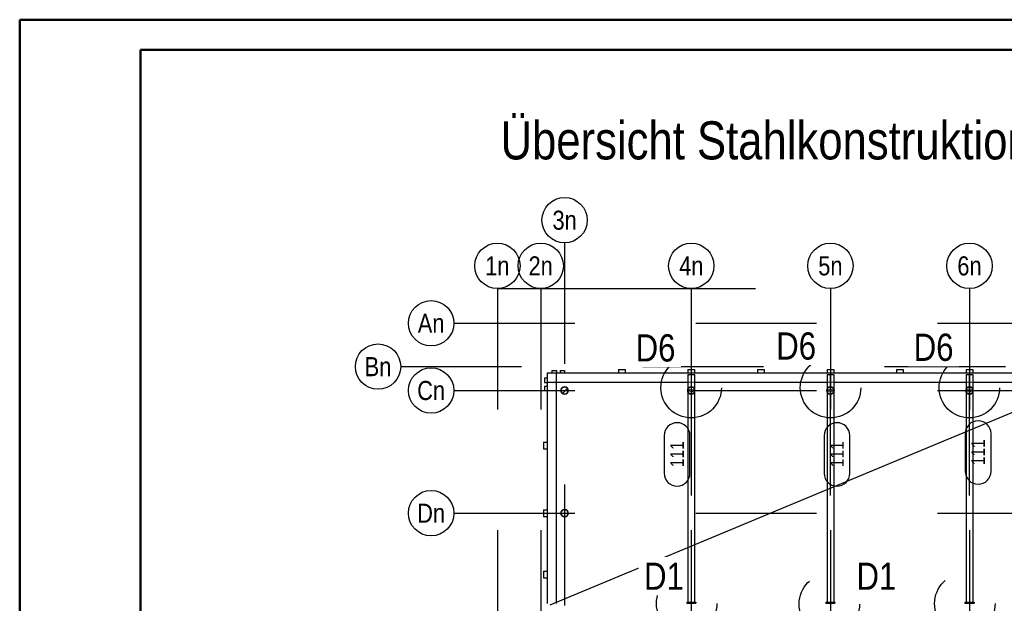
# Model space of a CAD drawing. Header units: millimetres. Extents: x 0 to 6.08, y 0 to 5.27.
# Tile 28 of 54: x 0 to 0.81, y 3.72 to 4.21. Entities that reach past the tile are written whole.
import ezdxf
from ezdxf.enums import TextEntityAlignment as Align

# ---------------------------------------------------------------- set-up
doc = ezdxf.new("R2010")
doc.units = ezdxf.units.MM
doc.linetypes.add('DASHDOTX2', pattern=[2, 1, -0.5, 0, -0.5])
doc.linetypes.add('HIDDEN', pattern=[0.375, 0.25, -0.125])
doc.layers.add('Ansichtskanten', color=7, linetype='Continuous', lineweight=20)
doc.styles.add('Arial Narrow', font='ARIALN.TTF')
pattern_1 = [(45, (0, 0), (-0.01767767, 0.01767767), [0.0125, -0.005]), (45, (-0.00884, 0.00884), (-0.01767767, 0.01767767), [])]

msp = doc.modelspace()

# ---------------------------------------------------------------- hatches: boundary and pattern name
at = {"lineweight": 13}
h = msp.add_hatch(dxfattribs=at)
h.set_pattern_fill('bB', color=6, scale=0.01, angle=45, style=0, pattern_type=2)
h.set_pattern_definition(pattern_1)
h.paths.add_polyline_path([(0.453578, 3.898227), (0.453577, 3.898304), (0.453574, 3.898381), (0.453569, 3.898458), (0.453562, 3.898535), (0.453553, 3.898612), (0.453542, 3.898689), (0.453529, 3.898765), (0.453514, 3.898841), (0.453497, 3.898916), (0.453479, 3.898991), (0.453458, 3.899065), (0.453435, 3.899139), (0.453411, 3.899212), (0.453385, 3.899285), (0.453356, 3.899357), (0.453326, 3.899428), (0.453295, 3.899499), (0.453261, 3.899568), (0.453226, 3.899637), (0.453188, 3.899705), (0.453149, 3.899771), (0.453109, 3.899837), (0.453067, 3.899902), (0.453023, 3.899965), (0.452977, 3.900028), (0.45293, 3.900089), (0.452881, 3.900149), (0.452831, 3.900207), (0.452779, 3.900265), (0.452726, 3.900321), (0.452671, 3.900375), (0.452615, 3.900429), (0.452558, 3.90048), (0.452499, 3.900531), (0.452439, 3.900579), (0.452378, 3.900626), (0.452316, 3.900672), (0.452252, 3.900716), (0.452188, 3.900758), (0.452122, 3.900799), (0.452055, 3.900838), (0.451987, 3.900875), (0.451919, 3.90091), (0.451849, 3.900944), (0.451779, 3.900976), (0.451708, 3.901006), (0.451636, 3.901034), (0.451563, 3.90106), (0.45149, 3.901085), (0.451416, 3.901107), (0.451342, 3.901128), (0.451267, 3.901147), (0.451191, 3.901163), (0.451115, 3.901178), (0.451039, 3.901191), (0.450963, 3.901202), (0.450886, 3.901211), (0.450809, 3.901218), (0.450732, 3.901223), (0.450655, 3.901226), (0.450578, 3.901227), (0.4505, 3.901226), (0.450423, 3.901223), (0.450346, 3.901218), (0.450269, 3.901211), (0.450192, 3.901202), (0.450116, 3.901191), (0.45004, 3.901178), (0.449964, 3.901163), (0.449888, 3.901147), (0.449814, 3.901128), (0.449739, 3.901107), (0.449665, 3.901085), (0.449592, 3.90106), (0.449519, 3.901034), (0.449447, 3.901006), (0.449376, 3.900976), (0.449306, 3.900944), (0.449236, 3.90091), (0.449168, 3.900875), (0.4491, 3.900838), (0.449033, 3.900799), (0.448967, 3.900758), (0.448903, 3.900716), (0.448839, 3.900672), (0.448777, 3.900626), (0.448716, 3.900579), (0.448656, 3.900531), (0.448597, 3.90048), (0.44854, 3.900429), (0.448484, 3.900375), (0.448429, 3.900321), (0.448376, 3.900265), (0.448324, 3.900207), (0.448274, 3.900149), (0.448225, 3.900089), (0.448178, 3.900028), (0.448132, 3.899965), (0.448088, 3.899902), (0.448046, 3.899837), (0.448006, 3.899771), (0.447967, 3.899705), (0.447929, 3.899637), (0.447894, 3.899568), (0.44786, 3.899499), (0.447829, 3.899428), (0.447799, 3.899357), (0.44777, 3.899285), (0.447744, 3.899212), (0.44772, 3.899139), (0.447697, 3.899065), (0.447676, 3.898991), (0.447658, 3.898916), (0.447641, 3.898841), (0.447626, 3.898765), (0.447613, 3.898689), (0.447602, 3.898612), (0.447593, 3.898535), (0.447586, 3.898458), (0.447581, 3.898381), (0.447579, 3.898304), (0.447578, 3.898227), (0.447579, 3.89815), (0.447581, 3.898072), (0.447586, 3.897995), (0.447593, 3.897918), (0.447602, 3.897842), (0.447613, 3.897765), (0.447626, 3.897689), (0.447641, 3.897613), (0.447658, 3.897538), (0.447676, 3.897463), (0.447697, 3.897388), (0.44772, 3.897315), (0.447744, 3.897241), (0.44777, 3.897169), (0.447799, 3.897097), (0.447829, 3.897026), (0.44786, 3.896955), (0.447894, 3.896886), (0.447929, 3.896817), (0.447967, 3.896749), (0.448006, 3.896682), (0.448046, 3.896617), (0.448088, 3.896552), (0.448132, 3.896489), (0.448178, 3.896426), (0.448225, 3.896365), (0.448274, 3.896305), (0.448324, 3.896246), (0.448376, 3.896189), (0.448429, 3.896133), (0.448484, 3.896078), (0.44854, 3.896025), (0.448597, 3.895973), (0.448656, 3.895923), (0.448716, 3.895875), (0.448777, 3.895827), (0.448839, 3.895782), (0.448903, 3.895738), (0.448967, 3.895696), (0.449033, 3.895655), (0.4491, 3.895616), (0.449168, 3.895579), (0.449236, 3.895543), (0.449306, 3.89551), (0.449376, 3.895478), (0.449447, 3.895448), (0.449519, 3.89542), (0.449592, 3.895393), (0.449665, 3.895369), (0.449739, 3.895346), (0.449814, 3.895326), (0.449888, 3.895307), (0.449964, 3.89529), (0.45004, 3.895275), (0.450116, 3.895263), (0.450192, 3.895252), (0.450269, 3.895243), (0.450346, 3.895236), (0.450423, 3.895231), (0.4505, 3.895228), (0.450578, 3.895227), (0.450655, 3.895228), (0.450732, 3.895231), (0.450809, 3.895236), (0.450886, 3.895243), (0.450963, 3.895252), (0.451039, 3.895263), (0.451115, 3.895275), (0.451191, 3.89529), (0.451267, 3.895307), (0.451342, 3.895326), (0.451416, 3.895346), (0.45149, 3.895369), (0.451563, 3.895393), (0.451636, 3.89542), (0.451708, 3.895448), (0.451779, 3.895478), (0.451849, 3.89551), (0.451919, 3.895543), (0.451987, 3.895579), (0.452055, 3.895616), (0.452122, 3.895655), (0.452188, 3.895696), (0.452252, 3.895738), (0.452316, 3.895782), (0.452378, 3.895827), (0.452439, 3.895875), (0.452499, 3.895923), (0.452558, 3.895973), (0.452615, 3.896025), (0.452671, 3.896078), (0.452726, 3.896133), (0.452779, 3.896189), (0.452831, 3.896246), (0.452881, 3.896305), (0.45293, 3.896365), (0.452977, 3.896426), (0.453023, 3.896489), (0.453067, 3.896552), (0.453109, 3.896617), (0.453149, 3.896682), (0.453188, 3.896749), (0.453226, 3.896817), (0.453261, 3.896886), (0.453295, 3.896955), (0.453326, 3.897026), (0.453356, 3.897097), (0.453385, 3.897169), (0.453411, 3.897241), (0.453435, 3.897315), (0.453458, 3.897388), (0.453479, 3.897463), (0.453497, 3.897538), (0.453514, 3.897613), (0.453529, 3.897689), (0.453542, 3.897765), (0.453553, 3.897842), (0.453562, 3.897918), (0.453569, 3.897995), (0.453574, 3.898072), (0.453577, 3.89815)])
h = msp.add_hatch(dxfattribs=at)
h.set_pattern_fill('bB', color=6, scale=0.01, angle=45, style=0, pattern_type=2)
h.set_pattern_definition(pattern_1)
h.paths.add_polyline_path([(0.558329, 3.898227), (0.558328, 3.898304), (0.558325, 3.898381), (0.55832, 3.898458), (0.558313, 3.898535), (0.558304, 3.898612), (0.558293, 3.898689), (0.55828, 3.898765), (0.558265, 3.898841), (0.558248, 3.898916), (0.55823, 3.898991), (0.558209, 3.899065), (0.558187, 3.899139), (0.558162, 3.899212), (0.558136, 3.899285), (0.558108, 3.899357), (0.558078, 3.899428), (0.558046, 3.899499), (0.558012, 3.899568), (0.557977, 3.899637), (0.557939, 3.899705), (0.557901, 3.899771), (0.55786, 3.899837), (0.557818, 3.899902), (0.557774, 3.899965), (0.557728, 3.900028), (0.557681, 3.900089), (0.557632, 3.900149), (0.557582, 3.900207), (0.55753, 3.900265), (0.557477, 3.900321), (0.557422, 3.900375), (0.557366, 3.900429), (0.557309, 3.90048), (0.55725, 3.900531), (0.55719, 3.900579), (0.557129, 3.900626), (0.557067, 3.900672), (0.557003, 3.900716), (0.556939, 3.900758), (0.556873, 3.900799), (0.556806, 3.900838), (0.556739, 3.900875), (0.55667, 3.90091), (0.5566, 3.900944), (0.55653, 3.900976), (0.556459, 3.901006), (0.556387, 3.901034), (0.556314, 3.90106), (0.556241, 3.901085), (0.556167, 3.901107), (0.556093, 3.901128), (0.556018, 3.901147), (0.555942, 3.901163), (0.555866, 3.901178), (0.55579, 3.901191), (0.555714, 3.901202), (0.555637, 3.901211), (0.55556, 3.901218), (0.555483, 3.901223), (0.555406, 3.901226), (0.555329, 3.901227), (0.555251, 3.901226), (0.555174, 3.901223), (0.555097, 3.901218), (0.55502, 3.901211), (0.554943, 3.901202), (0.554867, 3.901191), (0.554791, 3.901178), (0.554715, 3.901163), (0.55464, 3.901147), (0.554565, 3.901128), (0.55449, 3.901107), (0.554416, 3.901085), (0.554343, 3.90106), (0.55427, 3.901034), (0.554198, 3.901006), (0.554127, 3.900976), (0.554057, 3.900944), (0.553987, 3.90091), (0.553919, 3.900875), (0.553851, 3.900838), (0.553784, 3.900799), (0.553719, 3.900758), (0.553654, 3.900716), (0.55359, 3.900672), (0.553528, 3.900626), (0.553467, 3.900579), (0.553407, 3.900531), (0.553348, 3.90048), (0.553291, 3.900429), (0.553235, 3.900375), (0.55318, 3.900321), (0.553127, 3.900265), (0.553075, 3.900207), (0.553025, 3.900149), (0.552976, 3.900089), (0.552929, 3.900028), (0.552884, 3.899965), (0.55284, 3.899902), (0.552797, 3.899837), (0.552757, 3.899771), (0.552718, 3.899705), (0.552681, 3.899637), (0.552645, 3.899568), (0.552611, 3.899499), (0.55258, 3.899428), (0.55255, 3.899357), (0.552521, 3.899285), (0.552495, 3.899212), (0.552471, 3.899139), (0.552448, 3.899065), (0.552428, 3.898991), (0.552409, 3.898916), (0.552392, 3.898841), (0.552377, 3.898765), (0.552364, 3.898689), (0.552353, 3.898612), (0.552344, 3.898535), (0.552338, 3.898458), (0.552333, 3.898381), (0.55233, 3.898304), (0.552329, 3.898227), (0.55233, 3.89815), (0.552333, 3.898072), (0.552338, 3.897995), (0.552344, 3.897918), (0.552353, 3.897842), (0.552364, 3.897765), (0.552377, 3.897689), (0.552392, 3.897613), (0.552409, 3.897538), (0.552428, 3.897463), (0.552448, 3.897388), (0.552471, 3.897315), (0.552495, 3.897241), (0.552521, 3.897169), (0.55255, 3.897097), (0.55258, 3.897026), (0.552611, 3.896955), (0.552645, 3.896886), (0.552681, 3.896817), (0.552718, 3.896749), (0.552757, 3.896682), (0.552797, 3.896617), (0.55284, 3.896552), (0.552884, 3.896489), (0.552929, 3.896426), (0.552976, 3.896365), (0.553025, 3.896305), (0.553075, 3.896246), (0.553127, 3.896189), (0.55318, 3.896133), (0.553235, 3.896078), (0.553291, 3.896025), (0.553348, 3.895973), (0.553407, 3.895923), (0.553467, 3.895875), (0.553528, 3.895827), (0.55359, 3.895782), (0.553654, 3.895738), (0.553719, 3.895696), (0.553784, 3.895655), (0.553851, 3.895616), (0.553919, 3.895579), (0.553987, 3.895543), (0.554057, 3.89551), (0.554127, 3.895478), (0.554198, 3.895448), (0.55427, 3.89542), (0.554343, 3.895393), (0.554416, 3.895369), (0.55449, 3.895346), (0.554565, 3.895326), (0.55464, 3.895307), (0.554715, 3.89529), (0.554791, 3.895275), (0.554867, 3.895263), (0.554943, 3.895252), (0.55502, 3.895243), (0.555097, 3.895236), (0.555174, 3.895231), (0.555251, 3.895228), (0.555329, 3.895227), (0.555406, 3.895228), (0.555483, 3.895231), (0.55556, 3.895236), (0.555637, 3.895243), (0.555714, 3.895252), (0.55579, 3.895263), (0.555866, 3.895275), (0.555942, 3.89529), (0.556018, 3.895307), (0.556093, 3.895326), (0.556167, 3.895346), (0.556241, 3.895369), (0.556314, 3.895393), (0.556387, 3.89542), (0.556459, 3.895448), (0.55653, 3.895478), (0.5566, 3.89551), (0.55667, 3.895543), (0.556739, 3.895579), (0.556806, 3.895616), (0.556873, 3.895655), (0.556939, 3.895696), (0.557003, 3.895738), (0.557067, 3.895782), (0.557129, 3.895827), (0.55719, 3.895875), (0.55725, 3.895923), (0.557309, 3.895973), (0.557366, 3.896025), (0.557422, 3.896078), (0.557477, 3.896133), (0.55753, 3.896189), (0.557582, 3.896246), (0.557632, 3.896305), (0.557681, 3.896365), (0.557728, 3.896426), (0.557774, 3.896489), (0.557818, 3.896552), (0.55786, 3.896617), (0.557901, 3.896682), (0.557939, 3.896749), (0.557977, 3.896817), (0.558012, 3.896886), (0.558046, 3.896955), (0.558078, 3.897026), (0.558108, 3.897097), (0.558136, 3.897169), (0.558162, 3.897241), (0.558187, 3.897315), (0.558209, 3.897388), (0.55823, 3.897463), (0.558248, 3.897538), (0.558265, 3.897613), (0.55828, 3.897689), (0.558293, 3.897765), (0.558304, 3.897842), (0.558313, 3.897918), (0.55832, 3.897995), (0.558325, 3.898072), (0.558328, 3.89815)])
h = msp.add_hatch(dxfattribs=at)
h.set_pattern_fill('bB', color=6, scale=0.01, angle=45, style=0, pattern_type=2)
h.set_pattern_definition(pattern_1)
h.paths.add_polyline_path([(0.673328, 3.898227), (0.673327, 3.898304), (0.673324, 3.898381), (0.673319, 3.898458), (0.673312, 3.898535), (0.673303, 3.898612), (0.673292, 3.898689), (0.673279, 3.898765), (0.673264, 3.898841), (0.673248, 3.898916), (0.673229, 3.898991), (0.673208, 3.899065), (0.673186, 3.899139), (0.673161, 3.899212), (0.673135, 3.899285), (0.673107, 3.899357), (0.673077, 3.899428), (0.673045, 3.899499), (0.673011, 3.899568), (0.672976, 3.899637), (0.672939, 3.899705), (0.6729, 3.899771), (0.672859, 3.899837), (0.672817, 3.899902), (0.672773, 3.899965), (0.672727, 3.900028), (0.67268, 3.900089), (0.672631, 3.900149), (0.672581, 3.900207), (0.67253, 3.900265), (0.672476, 3.900321), (0.672422, 3.900375), (0.672366, 3.900429), (0.672308, 3.90048), (0.67225, 3.900531), (0.67219, 3.900579), (0.672128, 3.900626), (0.672066, 3.900672), (0.672003, 3.900716), (0.671938, 3.900758), (0.671872, 3.900799), (0.671805, 3.900838), (0.671738, 3.900875), (0.671669, 3.90091), (0.6716, 3.900944), (0.671529, 3.900976), (0.671458, 3.901006), (0.671386, 3.901034), (0.671313, 3.90106), (0.67124, 3.901085), (0.671166, 3.901107), (0.671092, 3.901128), (0.671017, 3.901147), (0.670942, 3.901163), (0.670866, 3.901178), (0.67079, 3.901191), (0.670713, 3.901202), (0.670636, 3.901211), (0.670559, 3.901218), (0.670482, 3.901223), (0.670405, 3.901226), (0.670328, 3.901227), (0.670251, 3.901226), (0.670173, 3.901223), (0.670096, 3.901218), (0.670019, 3.901211), (0.669943, 3.901202), (0.669866, 3.901191), (0.66979, 3.901178), (0.669714, 3.901163), (0.669639, 3.901147), (0.669564, 3.901128), (0.669489, 3.901107), (0.669416, 3.901085), (0.669342, 3.90106), (0.66927, 3.901034), (0.669198, 3.901006), (0.669126, 3.900976), (0.669056, 3.900944), (0.668987, 3.90091), (0.668918, 3.900875), (0.66885, 3.900838), (0.668783, 3.900799), (0.668718, 3.900758), (0.668653, 3.900716), (0.66859, 3.900672), (0.668527, 3.900626), (0.668466, 3.900579), (0.668406, 3.900531), (0.668347, 3.90048), (0.66829, 3.900429), (0.668234, 3.900375), (0.668179, 3.900321), (0.668126, 3.900265), (0.668074, 3.900207), (0.668024, 3.900149), (0.667975, 3.900089), (0.667928, 3.900028), (0.667883, 3.899965), (0.667839, 3.899902), (0.667797, 3.899837), (0.667756, 3.899771), (0.667717, 3.899705), (0.66768, 3.899637), (0.667644, 3.899568), (0.667611, 3.899499), (0.667579, 3.899428), (0.667549, 3.899357), (0.667521, 3.899285), (0.667494, 3.899212), (0.66747, 3.899139), (0.667447, 3.899065), (0.667427, 3.898991), (0.667408, 3.898916), (0.667391, 3.898841), (0.667376, 3.898765), (0.667364, 3.898689), (0.667353, 3.898612), (0.667344, 3.898535), (0.667337, 3.898458), (0.667332, 3.898381), (0.667329, 3.898304), (0.667328, 3.898227), (0.667329, 3.89815), (0.667332, 3.898072), (0.667337, 3.897995), (0.667344, 3.897918), (0.667353, 3.897842), (0.667364, 3.897765), (0.667376, 3.897689), (0.667391, 3.897613), (0.667408, 3.897538), (0.667427, 3.897463), (0.667447, 3.897388), (0.66747, 3.897315), (0.667494, 3.897241), (0.667521, 3.897169), (0.667549, 3.897097), (0.667579, 3.897026), (0.667611, 3.896955), (0.667644, 3.896886), (0.66768, 3.896817), (0.667717, 3.896749), (0.667756, 3.896682), (0.667797, 3.896617), (0.667839, 3.896552), (0.667883, 3.896489), (0.667928, 3.896426), (0.667975, 3.896365), (0.668024, 3.896305), (0.668074, 3.896246), (0.668126, 3.896189), (0.668179, 3.896133), (0.668234, 3.896078), (0.66829, 3.896025), (0.668347, 3.895973), (0.668406, 3.895923), (0.668466, 3.895875), (0.668527, 3.895827), (0.66859, 3.895782), (0.668653, 3.895738), (0.668718, 3.895696), (0.668783, 3.895655), (0.66885, 3.895616), (0.668918, 3.895579), (0.668987, 3.895543), (0.669056, 3.89551), (0.669126, 3.895478), (0.669198, 3.895448), (0.66927, 3.89542), (0.669342, 3.895393), (0.669416, 3.895369), (0.669489, 3.895346), (0.669564, 3.895326), (0.669639, 3.895307), (0.669714, 3.89529), (0.66979, 3.895275), (0.669866, 3.895263), (0.669943, 3.895252), (0.670019, 3.895243), (0.670096, 3.895236), (0.670173, 3.895231), (0.670251, 3.895228), (0.670328, 3.895227), (0.670405, 3.895228), (0.670482, 3.895231), (0.670559, 3.895236), (0.670636, 3.895243), (0.670713, 3.895252), (0.67079, 3.895263), (0.670866, 3.895275), (0.670942, 3.89529), (0.671017, 3.895307), (0.671092, 3.895326), (0.671166, 3.895346), (0.67124, 3.895369), (0.671313, 3.895393), (0.671386, 3.89542), (0.671458, 3.895448), (0.671529, 3.895478), (0.6716, 3.89551), (0.671669, 3.895543), (0.671738, 3.895579), (0.671805, 3.895616), (0.671872, 3.895655), (0.671938, 3.895696), (0.672003, 3.895738), (0.672066, 3.895782), (0.672128, 3.895827), (0.67219, 3.895875), (0.67225, 3.895923), (0.672308, 3.895973), (0.672366, 3.896025), (0.672422, 3.896078), (0.672476, 3.896133), (0.67253, 3.896189), (0.672581, 3.896246), (0.672631, 3.896305), (0.67268, 3.896365), (0.672727, 3.896426), (0.672773, 3.896489), (0.672817, 3.896552), (0.672859, 3.896617), (0.6729, 3.896682), (0.672939, 3.896749), (0.672976, 3.896817), (0.673011, 3.896886), (0.673045, 3.896955), (0.673077, 3.897026), (0.673107, 3.897097), (0.673135, 3.897169), (0.673161, 3.897241), (0.673186, 3.897315), (0.673208, 3.897388), (0.673229, 3.897463), (0.673248, 3.897538), (0.673264, 3.897613), (0.673279, 3.897689), (0.673292, 3.897765), (0.673303, 3.897842), (0.673312, 3.897918), (0.673319, 3.897995), (0.673324, 3.898072), (0.673327, 3.89815)])
h = msp.add_hatch(dxfattribs=at)
h.set_pattern_fill('bB', color=6, scale=0.01, angle=45, style=0, pattern_type=2)
h.set_pattern_definition(pattern_1)
h.paths.add_polyline_path([(0.788328, 3.898227), (0.788327, 3.898304), (0.788324, 3.898381), (0.788319, 3.898458), (0.788312, 3.898535), (0.788303, 3.898612), (0.788292, 3.898689), (0.788279, 3.898765), (0.788265, 3.898841), (0.788248, 3.898916), (0.788229, 3.898991), (0.788208, 3.899065), (0.788186, 3.899139), (0.788161, 3.899212), (0.788135, 3.899285), (0.788107, 3.899357), (0.788077, 3.899428), (0.788045, 3.899499), (0.788011, 3.899568), (0.787976, 3.899637), (0.787939, 3.899705), (0.7879, 3.899771), (0.787859, 3.899837), (0.787817, 3.899902), (0.787773, 3.899965), (0.787728, 3.900028), (0.78768, 3.900089), (0.787632, 3.900149), (0.787581, 3.900207), (0.78753, 3.900265), (0.787476, 3.900321), (0.787422, 3.900375), (0.787366, 3.900429), (0.787308, 3.90048), (0.78725, 3.900531), (0.78719, 3.900579), (0.787129, 3.900626), (0.787066, 3.900672), (0.787003, 3.900716), (0.786938, 3.900758), (0.786872, 3.900799), (0.786806, 3.900838), (0.786738, 3.900875), (0.786669, 3.90091), (0.7866, 3.900944), (0.786529, 3.900976), (0.786458, 3.901006), (0.786386, 3.901034), (0.786314, 3.90106), (0.78624, 3.901085), (0.786166, 3.901107), (0.786092, 3.901128), (0.786017, 3.901147), (0.785942, 3.901163), (0.785866, 3.901178), (0.78579, 3.901191), (0.785713, 3.901202), (0.785636, 3.901211), (0.78556, 3.901218), (0.785482, 3.901223), (0.785405, 3.901226), (0.785328, 3.901227), (0.785251, 3.901226), (0.785174, 3.901223), (0.785096, 3.901218), (0.78502, 3.901211), (0.784943, 3.901202), (0.784866, 3.901191), (0.78479, 3.901178), (0.784714, 3.901163), (0.784639, 3.901147), (0.784564, 3.901128), (0.78449, 3.901107), (0.784416, 3.901085), (0.784342, 3.90106), (0.78427, 3.901034), (0.784198, 3.901006), (0.784127, 3.900976), (0.784056, 3.900944), (0.783987, 3.90091), (0.783918, 3.900875), (0.78385, 3.900838), (0.783784, 3.900799), (0.783718, 3.900758), (0.783653, 3.900716), (0.78359, 3.900672), (0.783527, 3.900626), (0.783466, 3.900579), (0.783406, 3.900531), (0.783348, 3.90048), (0.78329, 3.900429), (0.783234, 3.900375), (0.78318, 3.900321), (0.783126, 3.900265), (0.783075, 3.900207), (0.783024, 3.900149), (0.782976, 3.900089), (0.782929, 3.900028), (0.782883, 3.899965), (0.782839, 3.899902), (0.782797, 3.899837), (0.782756, 3.899771), (0.782717, 3.899705), (0.78268, 3.899637), (0.782645, 3.899568), (0.782611, 3.899499), (0.782579, 3.899428), (0.782549, 3.899357), (0.782521, 3.899285), (0.782495, 3.899212), (0.78247, 3.899139), (0.782448, 3.899065), (0.782427, 3.898991), (0.782408, 3.898916), (0.782391, 3.898841), (0.782377, 3.898765), (0.782364, 3.898689), (0.782353, 3.898612), (0.782344, 3.898535), (0.782337, 3.898458), (0.782332, 3.898381), (0.782329, 3.898304), (0.782328, 3.898227), (0.782329, 3.89815), (0.782332, 3.898072), (0.782337, 3.897995), (0.782344, 3.897918), (0.782353, 3.897842), (0.782364, 3.897765), (0.782377, 3.897689), (0.782391, 3.897613), (0.782408, 3.897538), (0.782427, 3.897463), (0.782448, 3.897388), (0.78247, 3.897315), (0.782495, 3.897241), (0.782521, 3.897169), (0.782549, 3.897097), (0.782579, 3.897026), (0.782611, 3.896955), (0.782645, 3.896886), (0.78268, 3.896817), (0.782717, 3.896749), (0.782756, 3.896682), (0.782797, 3.896617), (0.782839, 3.896552), (0.782883, 3.896489), (0.782929, 3.896426), (0.782976, 3.896365), (0.783024, 3.896305), (0.783075, 3.896246), (0.783126, 3.896189), (0.78318, 3.896133), (0.783234, 3.896078), (0.78329, 3.896025), (0.783348, 3.895973), (0.783406, 3.895923), (0.783466, 3.895875), (0.783527, 3.895827), (0.78359, 3.895782), (0.783653, 3.895738), (0.783718, 3.895696), (0.783784, 3.895655), (0.78385, 3.895616), (0.783918, 3.895579), (0.783987, 3.895543), (0.784056, 3.89551), (0.784127, 3.895478), (0.784198, 3.895448), (0.78427, 3.89542), (0.784342, 3.895393), (0.784416, 3.895369), (0.78449, 3.895346), (0.784564, 3.895326), (0.784639, 3.895307), (0.784714, 3.89529), (0.78479, 3.895275), (0.784866, 3.895263), (0.784943, 3.895252), (0.78502, 3.895243), (0.785096, 3.895236), (0.785174, 3.895231), (0.785251, 3.895228), (0.785328, 3.895227), (0.785405, 3.895228), (0.785482, 3.895231), (0.78556, 3.895236), (0.785636, 3.895243), (0.785713, 3.895252), (0.78579, 3.895263), (0.785866, 3.895275), (0.785942, 3.89529), (0.786017, 3.895307), (0.786092, 3.895326), (0.786166, 3.895346), (0.78624, 3.895369), (0.786314, 3.895393), (0.786386, 3.89542), (0.786458, 3.895448), (0.786529, 3.895478), (0.7866, 3.89551), (0.786669, 3.895543), (0.786738, 3.895579), (0.786806, 3.895616), (0.786872, 3.895655), (0.786938, 3.895696), (0.787003, 3.895738), (0.787066, 3.895782), (0.787129, 3.895827), (0.78719, 3.895875), (0.78725, 3.895923), (0.787308, 3.895973), (0.787366, 3.896025), (0.787422, 3.896078), (0.787476, 3.896133), (0.78753, 3.896189), (0.787581, 3.896246), (0.787632, 3.896305), (0.78768, 3.896365), (0.787728, 3.896426), (0.787773, 3.896489), (0.787817, 3.896552), (0.787859, 3.896617), (0.7879, 3.896682), (0.787939, 3.896749), (0.787976, 3.896817), (0.788011, 3.896886), (0.788045, 3.896955), (0.788077, 3.897026), (0.788107, 3.897097), (0.788135, 3.897169), (0.788161, 3.897241), (0.788186, 3.897315), (0.788208, 3.897388), (0.788229, 3.897463), (0.788248, 3.897538), (0.788265, 3.897613), (0.788279, 3.897689), (0.788292, 3.897765), (0.788303, 3.897842), (0.788312, 3.897918), (0.788319, 3.897995), (0.788324, 3.898072), (0.788327, 3.89815)])
h = msp.add_hatch(dxfattribs=at)
h.set_pattern_fill('bB', color=6, scale=0.01, angle=45, style=0, pattern_type=2)
h.set_pattern_definition(pattern_1)
h.paths.add_polyline_path([(0.453568, 3.796727), (0.453567, 3.796804), (0.453564, 3.796881), (0.453559, 3.796958), (0.453552, 3.797035), (0.453543, 3.797112), (0.453532, 3.797188), (0.453519, 3.797265), (0.453504, 3.79734), (0.453487, 3.797416), (0.453469, 3.797491), (0.453448, 3.797565), (0.453425, 3.797639), (0.453401, 3.797712), (0.453375, 3.797785), (0.453346, 3.797857), (0.453316, 3.797928), (0.453285, 3.797998), (0.453251, 3.798068), (0.453216, 3.798137), (0.453178, 3.798204), (0.453139, 3.798271), (0.453099, 3.798337), (0.453057, 3.798401), (0.453013, 3.798465), (0.452967, 3.798527), (0.45292, 3.798589), (0.452871, 3.798648), (0.452821, 3.798707), (0.452769, 3.798765), (0.452716, 3.798821), (0.452661, 3.798875), (0.452605, 3.798928), (0.452548, 3.79898), (0.452489, 3.79903), (0.452429, 3.799079), (0.452368, 3.799126), (0.452306, 3.799172), (0.452242, 3.799216), (0.452178, 3.799258), (0.452112, 3.799299), (0.452045, 3.799338), (0.451977, 3.799375), (0.451909, 3.79941), (0.451839, 3.799444), (0.451769, 3.799476), (0.451698, 3.799506), (0.451626, 3.799534), (0.451553, 3.79956), (0.45148, 3.799585), (0.451406, 3.799607), (0.451332, 3.799628), (0.451257, 3.799647), (0.451181, 3.799663), (0.451105, 3.799678), (0.451029, 3.799691), (0.450953, 3.799702), (0.450876, 3.799711), (0.450799, 3.799718), (0.450722, 3.799723), (0.450645, 3.799726), (0.450568, 3.799727), (0.45049, 3.799726), (0.450413, 3.799723), (0.450336, 3.799718), (0.450259, 3.799711), (0.450182, 3.799702), (0.450106, 3.799691), (0.45003, 3.799678), (0.449954, 3.799663), (0.449878, 3.799647), (0.449804, 3.799628), (0.449729, 3.799607), (0.449655, 3.799585), (0.449582, 3.79956), (0.449509, 3.799534), (0.449437, 3.799506), (0.449366, 3.799476), (0.449296, 3.799444), (0.449226, 3.79941), (0.449158, 3.799375), (0.44909, 3.799338), (0.449023, 3.799299), (0.448957, 3.799258), (0.448893, 3.799216), (0.448829, 3.799172), (0.448767, 3.799126), (0.448706, 3.799079), (0.448646, 3.79903), (0.448587, 3.79898), (0.44853, 3.798928), (0.448474, 3.798875), (0.448419, 3.798821), (0.448366, 3.798765), (0.448314, 3.798707), (0.448264, 3.798648), (0.448215, 3.798589), (0.448168, 3.798527), (0.448122, 3.798465), (0.448078, 3.798401), (0.448036, 3.798337), (0.447996, 3.798271), (0.447957, 3.798204), (0.447919, 3.798137), (0.447884, 3.798068), (0.44785, 3.797998), (0.447819, 3.797928), (0.447789, 3.797857), (0.44776, 3.797785), (0.447734, 3.797712), (0.44771, 3.797639), (0.447687, 3.797565), (0.447666, 3.797491), (0.447648, 3.797416), (0.447631, 3.79734), (0.447616, 3.797265), (0.447603, 3.797188), (0.447592, 3.797112), (0.447583, 3.797035), (0.447576, 3.796958), (0.447571, 3.796881), (0.447569, 3.796804), (0.447568, 3.796727), (0.447569, 3.796649), (0.447571, 3.796572), (0.447576, 3.796495), (0.447583, 3.796418), (0.447592, 3.796342), (0.447603, 3.796265), (0.447616, 3.796189), (0.447631, 3.796113), (0.447648, 3.796038), (0.447666, 3.795963), (0.447687, 3.795888), (0.44771, 3.795814), (0.447734, 3.795741), (0.44776, 3.795668), (0.447789, 3.795597), (0.447819, 3.795525), (0.44785, 3.795455), (0.447884, 3.795385), (0.447919, 3.795317), (0.447957, 3.795249), (0.447996, 3.795182), (0.448036, 3.795117), (0.448078, 3.795052), (0.448122, 3.794988), (0.448168, 3.794926), (0.448215, 3.794865), (0.448264, 3.794805), (0.448314, 3.794746), (0.448366, 3.794689), (0.448419, 3.794633), (0.448474, 3.794578), (0.44853, 3.794525), (0.448587, 3.794473), (0.448646, 3.794423), (0.448706, 3.794374), (0.448767, 3.794327), (0.448829, 3.794282), (0.448893, 3.794238), (0.448957, 3.794195), (0.449023, 3.794155), (0.44909, 3.794116), (0.449158, 3.794079), (0.449226, 3.794043), (0.449296, 3.79401), (0.449366, 3.793978), (0.449437, 3.793948), (0.449509, 3.79392), (0.449582, 3.793893), (0.449655, 3.793869), (0.449729, 3.793846), (0.449804, 3.793826), (0.449878, 3.793807), (0.449954, 3.79379), (0.45003, 3.793775), (0.450106, 3.793762), (0.450182, 3.793752), (0.450259, 3.793743), (0.450336, 3.793736), (0.450413, 3.793731), (0.45049, 3.793728), (0.450568, 3.793727), (0.450645, 3.793728), (0.450722, 3.793731), (0.450799, 3.793736), (0.450876, 3.793743), (0.450953, 3.793752), (0.451029, 3.793762), (0.451105, 3.793775), (0.451181, 3.79379), (0.451257, 3.793807), (0.451332, 3.793826), (0.451406, 3.793846), (0.45148, 3.793869), (0.451553, 3.793893), (0.451626, 3.79392), (0.451698, 3.793948), (0.451769, 3.793978), (0.451839, 3.79401), (0.451909, 3.794043), (0.451977, 3.794079), (0.452045, 3.794116), (0.452112, 3.794155), (0.452178, 3.794195), (0.452242, 3.794238), (0.452306, 3.794282), (0.452368, 3.794327), (0.452429, 3.794374), (0.452489, 3.794423), (0.452548, 3.794473), (0.452605, 3.794525), (0.452661, 3.794578), (0.452716, 3.794633), (0.452769, 3.794689), (0.452821, 3.794746), (0.452871, 3.794805), (0.45292, 3.794865), (0.452967, 3.794926), (0.453013, 3.794988), (0.453057, 3.795052), (0.453099, 3.795117), (0.453139, 3.795182), (0.453178, 3.795249), (0.453216, 3.795317), (0.453251, 3.795385), (0.453285, 3.795455), (0.453316, 3.795525), (0.453346, 3.795597), (0.453375, 3.795668), (0.453401, 3.795741), (0.453425, 3.795814), (0.453448, 3.795888), (0.453469, 3.795963), (0.453487, 3.796038), (0.453504, 3.796113), (0.453519, 3.796189), (0.453532, 3.796265), (0.453543, 3.796342), (0.453552, 3.796418), (0.453559, 3.796495), (0.453564, 3.796572), (0.453567, 3.796649)])

# ---------------------------------------------------------------- linework, layer by layer
at = {"color": 4, "linetype": 'Continuous', "lineweight": 50}
for p, q in [((5.945, 4.205), (0, 4.205)), ((0, 4.205), (0, 0)), ((5.92, 4.18), (0.1, 4.18)), ((0.1, 4.18), (0.1, 0.025))]:
    msp.add_line(p, q, dxfattribs=at)
at = {"color": 3, "linetype": 'Continuous', "lineweight": 25}
for p, q in [((0.394952, 3.982579), (0.608523, 3.982579)), ((0.898957, 3.912727), (0.438446, 3.720615)), ((0.532936, 3.860984), (0.532936, 3.829721)), ((0.554186, 3.829721), (0.554186, 3.860984)), ((0.665136, 3.860952), (0.665136, 3.829689)), ((0.686386, 3.829689), (0.686386, 3.860952)), ((0.781883, 3.862579), (0.781883, 3.831316)), ((0.803133, 3.831316), (0.803133, 3.862579))]:
    msp.add_line(p, q, dxfattribs=at)
at = {"color": 6, "linetype": 'HIDDEN', "lineweight": 13, "ltscale": 0.05}
for p, q in [((0.552578, 3.911319), (0.555178, 3.911319)), ((0.555178, 3.908477), (0.555478, 3.908477)), ((0.555478, 3.911319), (0.558078, 3.911319)), ((0.667578, 3.911319), (0.670178, 3.911319)), ((0.670178, 3.911319), (0.670178, 3.723033)), ((0.670178, 3.908477), (0.670478, 3.908477)), ((0.670478, 3.911319), (0.673078, 3.911319)), ((0.670478, 3.911319), (0.670478, 3.723033)), ((0.782578, 3.911319), (0.785178, 3.911319)), ((0.785178, 3.911319), (0.785178, 3.723033)), ((0.785178, 3.908477), (0.785478, 3.908477)), ((0.785478, 3.911319), (0.788078, 3.911319)), ((0.785478, 3.911319), (0.785478, 3.723033)), ((0.552578, 3.905227), (0.558078, 3.905227)), ((0.667578, 3.905227), (0.673078, 3.905227)), ((0.782578, 3.905227), (0.788078, 3.905227)), ((0.552578, 3.899415), (0.552578, 3.897039)), ((0.55349, 3.898727), (0.55749, 3.898727)), ((0.55349, 3.898727), (0.55349, 3.897727)), ((0.55349, 3.897727), (0.55749, 3.897727)), ((0.55749, 3.898727), (0.55749, 3.897727)), ((0.558078, 3.899416), (0.558078, 3.897038)), ((0.667578, 3.899415), (0.667578, 3.897039)), ((0.668489, 3.898727), (0.672489, 3.898727)), ((0.668489, 3.898727), (0.668489, 3.897727)), ((0.668489, 3.897727), (0.672489, 3.897727)), ((0.672489, 3.898727), (0.672489, 3.897727)), ((0.673078, 3.899416), (0.673078, 3.897038)), ((0.782578, 3.899415), (0.782578, 3.897039)), ((0.783489, 3.898727), (0.787489, 3.898727)), ((0.783489, 3.898727), (0.783489, 3.897727)), ((0.783489, 3.897727), (0.787489, 3.897727)), ((0.787489, 3.898727), (0.787489, 3.897727)), ((0.788078, 3.899416), (0.788078, 3.897038))]:
    msp.add_line(p, q, dxfattribs=at)
at = {"color": 3, "linetype": 'HIDDEN', "lineweight": 25, "ltscale": 0.05}
for centre in [(0.555178, 3.900543), (0.670457, 3.900543), (0.785178, 3.900543), (0.551522, 3.721976), (0.669428, 3.721573), (0.781522, 3.721976)]:
    msp.add_circle(centre, 0.025, dxfattribs=at)
at = {"color": 2, "linetype": 'Continuous', "lineweight": 35}
for centre in [(0.450578, 3.898227), (0.555329, 3.898227), (0.670328, 3.898227), (0.785328, 3.898227), (0.450568, 3.796727)]:
    msp.add_circle(centre, 0.003, dxfattribs=at)
at = {"color": 3, "linetype": 'Continuous', "lineweight": 25}
for centre, start, end in [((0.543561, 3.860984), 0, 180), ((0.675761, 3.860952), 0, 180), ((0.792508, 3.862579), 0, 180), ((0.543561, 3.829721), 180, 0), ((0.675761, 3.829689), 180, 0), ((0.792508, 3.831316), 180, 0)]:
    msp.add_arc(centre, 0.010625, start, end, dxfattribs=at)
at = {"layer": 'Ansichtskanten', "color": 3, "linetype": 'DASHDOTX2', "lineweight": 25, "ltscale": 0.05}
for p, q in [((0.450577, 4.020376), (0.450577, 3.290628)), ((0.394952, 3.982579), (0.394952, 3.290628)), ((0.430827, 3.982579), (0.430827, 3.290628)), ((0.555327, 3.982579), (0.555327, 3.290628)), ((0.670327, 3.982579), (0.670327, 3.290628)), ((0.785327, 3.982579), (0.785327, 3.290628)), ((0.358943, 3.953849), (1.524275, 3.953849)), ((0.315028, 3.917974), (1.524275, 3.917974)), ((0.358943, 3.898224), (1.524275, 3.898224)), ((0.358943, 3.796724), (1.524275, 3.796724))]:
    msp.add_line(p, q, dxfattribs=at)
at = {"layer": 'Ansichtskanten', "color": 3, "linetype": 'Continuous', "lineweight": 25}
for p, q in [((0.434067, 3.908602), (0.436067, 3.908602)), ((0.434067, 3.908602), (0.434067, 3.904852)), ((0.436068, 3.912727), (0.443568, 3.912727)), ((0.436068, 3.912727), (0.436068, 3.905227)), ((0.440092, 3.914727), (0.443842, 3.914727)), ((0.440092, 3.914727), (0.440092, 3.912727)), ((0.443568, 3.912727), (1.479586, 3.912727)), ((0.443568, 3.912727), (0.443568, 3.721908)), ((0.443842, 3.914727), (0.443842, 3.912727)), ((0.446842, 3.914727), (0.450592, 3.914727)), ((0.446842, 3.914727), (0.446842, 3.912727)), ((0.450592, 3.914727), (0.450592, 3.912727)), ((0.495055, 3.915727), (0.5005, 3.915727)), ((0.495055, 3.915727), (0.495055, 3.912727)), ((0.5005, 3.915727), (0.5005, 3.912727)), ((0.552555, 3.915727), (0.558, 3.915727)), ((0.552555, 3.915727), (0.552555, 3.912727)), ((0.552578, 3.911477), (0.558078, 3.911477)), ((0.552578, 3.911477), (0.552578, 3.899415)), ((0.558, 3.915727), (0.558, 3.912727)), ((0.558078, 3.911477), (0.558078, 3.899416)), ((0.610106, 3.915727), (0.61555, 3.915727)), ((0.610106, 3.915727), (0.610106, 3.912727)), ((0.61555, 3.915727), (0.61555, 3.912727)), ((0.667578, 3.911477), (0.673078, 3.911477)), ((0.667578, 3.911477), (0.667578, 3.899415)), ((0.667606, 3.915727), (0.67305, 3.915727)), ((0.667606, 3.915727), (0.667606, 3.912727)), ((0.67305, 3.915727), (0.67305, 3.912727)), ((0.673078, 3.911477), (0.673078, 3.899416)), ((0.725106, 3.915727), (0.73055, 3.915727)), ((0.725106, 3.915727), (0.725106, 3.912727)), ((0.73055, 3.915727), (0.73055, 3.912727)), ((0.782578, 3.911477), (0.788078, 3.911477)), ((0.782578, 3.911477), (0.782578, 3.899415)), ((0.782606, 3.915727), (0.78805, 3.915727)), ((0.782606, 3.915727), (0.782606, 3.912727)), ((0.78805, 3.915727), (0.78805, 3.912727)), ((0.788078, 3.911477), (0.788078, 3.899416)), ((0.434067, 3.904852), (0.436067, 3.904852)), ((0.434067, 3.901852), (0.436067, 3.901852)), ((0.434067, 3.901852), (0.434067, 3.898102)), ((0.436068, 3.905227), (0.552578, 3.905227)), ((0.436068, 3.905227), (0.436068, 3.721908)), ((0.558078, 3.905227), (0.667578, 3.905227)), ((0.673078, 3.905227), (0.782578, 3.905227)), ((0.788078, 3.905227), (0.897578, 3.905227)), ((0.434067, 3.898102), (0.436067, 3.898102)), ((0.558078, 3.897038), (0.558078, 3.723033)), ((0.667578, 3.897039), (0.667578, 3.723033)), ((0.673078, 3.897038), (0.673078, 3.723033)), ((0.782578, 3.897039), (0.782578, 3.723033)), ((0.788078, 3.897038), (0.788078, 3.723033)), ((0.433068, 3.855392), (0.436068, 3.855392)), ((0.433068, 3.855392), (0.433068, 3.849892)), ((0.433068, 3.849892), (0.436068, 3.849892)), ((0.433068, 3.799517), (0.436068, 3.799517)), ((0.433068, 3.799517), (0.433068, 3.794017)), ((0.433068, 3.794017), (0.436068, 3.794017)), ((0.433068, 3.748767), (0.436068, 3.748767)), ((0.433068, 3.748767), (0.433068, 3.743267)), ((0.433068, 3.743267), (0.436068, 3.743267)), ((0.551579, 3.723033), (0.559079, 3.723033)), ((0.551579, 3.723033), (0.551579, 3.722408)), ((0.551579, 3.722408), (0.559079, 3.722408)), ((0.559079, 3.723033), (0.559079, 3.722408)), ((0.666578, 3.723033), (0.674078, 3.723033)), ((0.666578, 3.723033), (0.666578, 3.722408)), ((0.666578, 3.722408), (0.674078, 3.722408)), ((0.674078, 3.723033), (0.674078, 3.722408)), ((0.781578, 3.723033), (0.789078, 3.723033)), ((0.781578, 3.723033), (0.781578, 3.722408)), ((0.781578, 3.722408), (0.789078, 3.722408)), ((0.789078, 3.723033), (0.789078, 3.722408))]:
    msp.add_line(p, q, dxfattribs=at)
for centre in [(0.450577, 4.039126), (0.394952, 4.001329), (0.430827, 4.001329), (0.555327, 4.001329), (0.670327, 4.001329), (0.785327, 4.001329), (0.340193, 3.953849), (0.296278, 3.917974), (0.340193, 3.898224), (0.340193, 3.796724)]:
    msp.add_circle(centre, 0.01875, dxfattribs=at)

# ---------------------------------------------------------------- texts
at = {"color": 3, "lineweight": 25, "style": 'Arial Narrow'}
for p in [(0.549186, 3.834721), (0.681386, 3.834689), (0.798133, 3.836316)]:
    msp.add_text('111', height=0.01125, rotation=90, dxfattribs=at).set_placement(p)
at = {"layer": 'Ansichtskanten', "color": 1, "lineweight": 70, "style": 'Arial Narrow'}
msp.add_text('Übersicht Stahlkonstruktion Technikgeschoss 1. Rang   M. 1:200', height=0.0315, dxfattribs=at).set_placement((0.397597, 4.089401))
at = {"layer": 'Ansichtskanten', "color": 2, "lineweight": 35, "style": 'Arial Narrow'}
for s, p in [('3n', (0.450577, 4.039126)), ('1n', (0.394912, 4.001329)), ('2n', (0.430787, 4.001329)), ('4n', (0.555327, 4.001329)), ('5n', (0.670327, 4.001329)), ('6n', (0.785327, 4.001329)), ('An', (0.340193, 3.953829)), ('Bn', (0.296278, 3.917954)), ('Cn', (0.340193, 3.898224)), ('Dn', (0.340193, 3.796704))]:
    msp.add_text(s, height=0.01575, dxfattribs=at).set_placement(p, align=Align.MIDDLE_CENTER)

# ---------------------------------------------------------------- next in the draw order: texts
at = {"color": 4, "lineweight": 50, "char_height": 0.0225, "attachment_point": 7, "line_spacing_factor": 0.9, "style": 'Arial Narrow', "bg_fill": 3, "box_fill_scale": 1.2, "bg_fill_color": 256, "bg_fill_true_color": 13158600, "bg_fill_transparency": 0}
for s, insert in [('D6', (0.509293, 3.921897)), ('D6', (0.625557, 3.923461)), ('D6', (0.739214, 3.922418)), ('D1', (0.516231, 3.733342)), ('D1', (0.691897, 3.733342))]:
    msp.add_mtext(s, dxfattribs=dict(at, insert=insert))

# ---------------------------------------------------------------- next in the draw order: linework, layer by layer
at = {"color": 6, "linetype": 'HIDDEN', "lineweight": 13, "ltscale": 0.05}
for p, q in [((0.555178, 3.911319), (0.555178, 3.723033)), ((0.555478, 3.911319), (0.555478, 3.723033))]:
    msp.add_line(p, q, dxfattribs=at)
at = {"layer": 'Ansichtskanten', "color": 3, "linetype": 'Continuous', "lineweight": 25}
msp.add_line((0.552578, 3.897039), (0.552578, 3.723033), dxfattribs=at)

doc.saveas('drawing.dxf')
